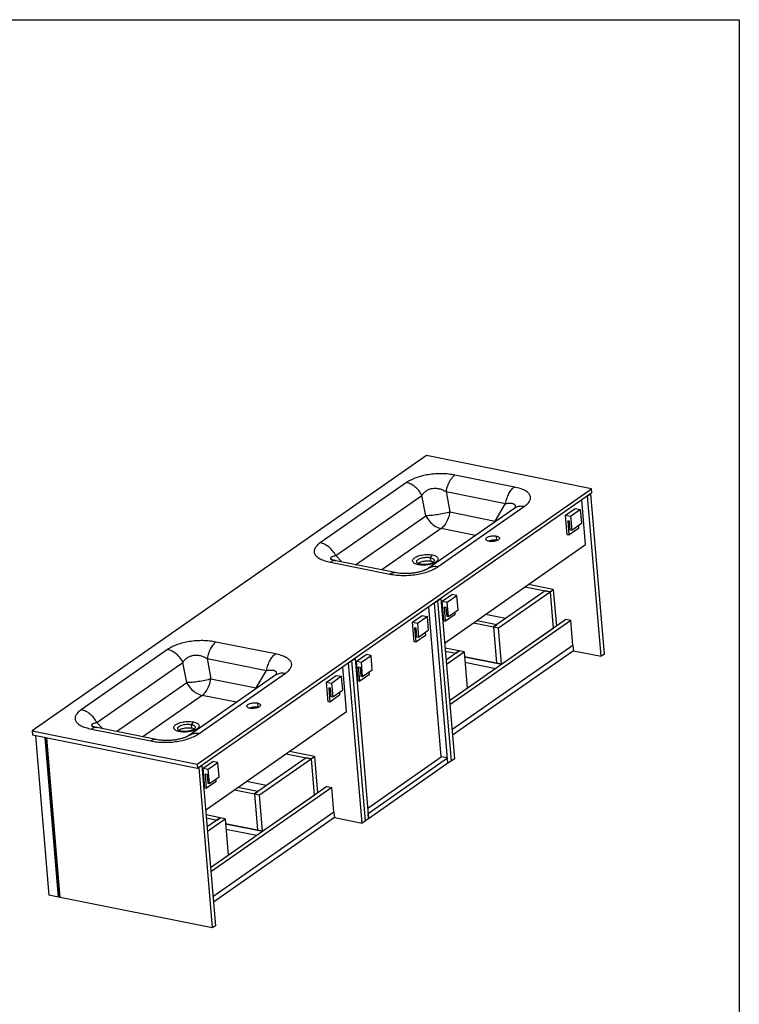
# Model space of a CAD drawing. Header units: millimetres. Extents: x 3 to 415, y 5 to 292.
# Tile 5 of 5: x 293 to 415, y 125 to 292. Entities that reach past the tile are written whole.
import ezdxf

# ---------------------------------------------------------------- set-up
doc = ezdxf.new("R2010")
doc.units = ezdxf.units.MM
doc.layers.add('FORMAT', color=179, linetype='Continuous')

msp = doc.modelspace()

# ---------------------------------------------------------------- linework, layer by layer
at = {"color": 7, "linetype": 'Continuous', "lineweight": 25}
for p, q in [((362.0931, 218.1262), (295.0543, 171.2993)), ((390.1557, 212.4965), (362.0931, 218.1262)), ((377.0393, 212.7798), (366.9302, 214.8078)), ((358.6976, 213.5261), (344.0382, 203.2865)), ((323.117, 165.6696), (390.1557, 212.4965)), ((390.217, 211.7694), (323.1783, 164.9426)), ((346.6646, 201.1133), (361.3241, 211.3529)), ((361.965, 207.9032), (361.3241, 211.3529)), ((365.4404, 211.9938), (366.0813, 208.5441)), ((365.4404, 211.9938), (375.5495, 209.9658)), ((389.4876, 211.2599), (390.0347, 211.642)), ((391.7882, 183.9946), (389.4876, 211.2599)), ((392.3353, 184.3767), (390.0347, 211.642)), ((390.217, 211.7694), (390.1557, 212.4965)), ((364.0878, 199.2642), (378.7473, 209.5039)), ((373.7609, 207.0035), (375.5495, 209.9658)), ((389.1475, 202.9891), (388.5074, 210.5752)), ((377.0943, 209.2073), (362.4347, 198.9675)), ((366.0813, 208.5441), (373.7609, 207.0035)), ((385.7511, 207.9952), (387.3924, 209.1417)), ((385.7511, 207.9952), (386.5846, 207.828)), ((386.0323, 204.6628), (385.7511, 207.9952)), ((386.5846, 207.828), (388.2259, 208.9744)), ((386.5846, 207.828), (386.7891, 205.4044)), ((387.3924, 209.1417), (388.2259, 208.9744)), ((388.2259, 208.9744), (388.4304, 206.5509)), ((386.3835, 206.9749), (386.1056, 207.0306)), ((386.1056, 207.0306), (386.3101, 204.607)), ((386.5113, 205.4601), (386.3835, 206.9749)), ((388.4304, 206.5509), (386.7891, 205.4044)), ((387.9146, 206.1905), (387.9514, 205.7535)), ((374.0398, 203.7172), (373.9785, 204.4442)), ((386.3101, 204.607), (386.0323, 204.6628)), ((387.9514, 205.7535), (386.3101, 204.607)), ((386.7891, 205.4044), (386.5113, 205.4601)), ((365.1796, 186.2475), (389.1475, 202.9891)), ((373.856, 203.6045), (373.9906, 203.6985)), ((373.9899, 203.6996), (374.0178, 203.7199)), ((374.0217, 203.7207), (373.9906, 203.6985)), ((374.1228, 203.6983), (374.0398, 203.7172)), ((363.0843, 201.2248), (362.7352, 200.7836)), ((345.7461, 200.0106), (355.8552, 197.9826)), ((356.7665, 198.2214), (346.6574, 200.2494)), ((361.0939, 199.6372), (360.7135, 199.5688)), ((362.7352, 200.7836), (362.786, 200.1824)), ((383.6608, 195.3457), (379.4222, 196.196)), ((364.7787, 193.3459), (366.42, 194.4924)), ((365.6122, 193.1787), (367.2535, 194.3251)), ((367.2535, 194.3251), (366.42, 194.4924)), ((367.458, 191.9016), (367.2535, 194.3251)), ((382.2801, 195.1307), (373.4899, 188.9907)), ((374.3235, 188.8235), (383.1137, 194.9635)), ((378.8751, 195.8138), (383.1137, 194.9635)), ((383.1137, 194.9635), (382.2801, 195.1307)), ((383.1137, 194.9635), (383.6608, 195.3457)), ((383.1137, 194.9635), (383.6351, 188.7834)), ((383.1137, 194.9635), (383.6378, 188.7515)), ((383.6608, 195.3457), (384.1849, 189.1337)), ((363.4453, 193.0692), (363.9924, 193.4514)), ((365.7459, 165.804), (363.4453, 193.0692)), ((363.9924, 193.4514), (364.5395, 193.8335)), ((363.9924, 193.4514), (366.293, 166.1861)), ((364.5395, 193.8335), (366.8401, 166.5683)), ((364.7787, 193.3459), (365.6122, 193.1787)), ((365.0599, 190.0135), (364.7787, 193.3459)), ((365.8167, 190.7551), (365.6122, 193.1787)), ((359.7088, 189.8046), (361.3501, 190.951)), ((361.3501, 190.951), (362.1837, 190.7838)), ((364.6134, 166.9246), (362.4651, 192.3846)), ((365.1332, 192.3813), (365.4111, 192.3256)), ((365.3377, 189.9577), (365.1332, 192.3813)), ((366.979, 191.1042), (365.3377, 189.9577)), ((365.4111, 192.3256), (365.5389, 190.8108)), ((365.8167, 190.7551), (367.458, 191.9016)), ((366.979, 191.1042), (366.9422, 191.5412)), ((375.5229, 190.4108), (372.1179, 191.0939)), ((359.7088, 189.8046), (360.5424, 189.6374)), ((359.99, 186.4722), (359.7088, 189.8046)), ((360.5424, 189.6374), (362.1837, 190.7838)), ((360.5424, 189.6374), (360.7469, 187.2138)), ((362.1837, 190.7838), (362.3882, 188.3602)), ((365.0599, 190.0135), (365.3377, 189.9577)), ((365.5389, 190.8108), (365.8167, 190.7551)), ((385.7966, 190.2595), (366.0074, 176.4366)), ((386.6302, 190.0923), (366.0672, 175.7289)), ((370.0849, 189.6738), (373.4899, 188.9907)), ((374.037, 189.3729), (370.632, 190.056)), ((373.4899, 188.9907), (374.037, 189.3729)), ((386.6302, 190.0923), (385.7966, 190.2595)), ((386.9881, 185.851), (386.6302, 190.0923)), ((360.3412, 188.7843), (360.0634, 188.84)), ((360.0634, 188.84), (360.2679, 186.4164)), ((361.9092, 187.5629), (360.2679, 186.4164)), ((360.469, 187.2695), (360.3412, 188.7843)), ((362.3882, 188.3602), (360.7469, 187.2138)), ((361.8723, 187.9999), (361.9092, 187.5629)), ((373.4899, 188.9907), (374.0114, 182.8106)), ((373.4899, 188.9907), (374.3235, 188.8235)), ((374.8449, 182.6434), (374.3235, 188.8235)), ((374.8449, 182.6434), (383.6351, 188.7834)), ((383.6351, 188.7834), (383.6378, 188.7515)), ((336.4076, 184.3983), (326.2985, 186.4263)), ((360.2679, 186.4164), (359.99, 186.4722)), ((360.7469, 187.2138), (360.469, 187.2695)), ((386.9881, 185.851), (366.425, 171.4876)), ((386.9881, 185.851), (387.0647, 184.9422)), ((318.0659, 185.1447), (303.4064, 174.905)), ((350.1892, 183.1551), (351.8305, 184.3015)), ((352.664, 184.1343), (351.8305, 184.3015)), ((367.6541, 184.9144), (365.2514, 185.3964)), ((365.2937, 184.896), (367.107, 184.5323)), ((367.6541, 184.9144), (365.4236, 183.3564)), ((365.4833, 182.6486), (368.4877, 184.7472)), ((387.0647, 184.9422), (366.5017, 170.5788)), ((367.107, 184.5323), (367.6541, 184.9144)), ((368.4877, 184.7472), (367.6541, 184.9144)), ((368.4877, 184.7472), (369.0092, 178.5671)), ((387.0647, 184.9422), (391.7882, 183.9946)), ((392.3353, 184.3767), (391.7882, 183.9946)), ((306.0329, 172.7318), (320.6923, 182.9715)), ((321.3333, 179.5218), (320.6923, 182.9715)), ((324.8086, 183.6123), (325.4496, 180.1626)), ((324.8086, 183.6123), (334.9177, 181.5843)), ((348.8558, 182.8784), (349.4029, 183.2606)), ((351.1564, 155.6131), (348.8558, 182.8784)), ((349.4029, 183.2606), (349.95, 183.6427)), ((351.7035, 155.9953), (349.4029, 183.2606)), ((349.95, 183.6427), (352.2506, 156.3774)), ((350.4704, 179.8226), (350.1892, 183.1551)), ((350.1892, 183.1551), (351.0227, 182.9878)), ((351.0227, 182.9878), (352.664, 184.1343)), ((351.2272, 180.5643), (351.0227, 182.9878)), ((352.8685, 181.7107), (352.664, 184.1343)), ((368.5588, 183.9045), (374.8449, 182.6434)), ((374.0114, 182.8106), (368.5588, 183.9045)), ((368.6355, 182.9956), (373.8887, 181.9418)), ((374.8449, 182.6434), (374.0114, 182.8106)), ((374.8449, 182.6434), (374.8476, 182.6116)), ((336.4625, 180.8258), (321.8029, 170.586)), ((323.4561, 170.8828), (338.1155, 181.1225)), ((333.1291, 178.622), (334.9177, 181.5843)), ((348.5157, 174.6077), (347.8756, 182.1938)), ((350.5437, 182.1905), (350.8216, 182.1347)), ((350.7482, 179.7669), (350.5437, 182.1905)), ((352.3895, 180.9134), (350.7482, 179.7669)), ((350.8216, 182.1347), (350.9494, 180.62)), ((351.2272, 180.5643), (352.8685, 181.7107)), ((352.3895, 180.9134), (352.3527, 181.3504)), ((325.4496, 180.1626), (333.1291, 178.622)), ((345.1193, 179.6138), (346.7607, 180.7602)), ((345.1193, 179.6138), (345.9529, 179.4465)), ((345.4005, 176.2813), (345.1193, 179.6138)), ((345.9529, 179.4465), (347.5942, 180.593)), ((345.9529, 179.4465), (346.1574, 177.023)), ((346.7607, 180.7602), (347.5942, 180.593)), ((347.5942, 180.593), (347.7987, 178.1694)), ((350.4704, 179.8226), (350.7482, 179.7669)), ((350.9494, 180.62), (351.2272, 180.5643)), ((345.7517, 178.5934), (345.4739, 178.6492)), ((345.4739, 178.6492), (345.6784, 176.2256)), ((345.8795, 177.0787), (345.7517, 178.5934)), ((347.7987, 178.1694), (346.1574, 177.023)), ((347.2828, 177.8091), (347.3197, 177.3721)), ((366.0048, 176.4685), (369.0092, 178.5671)), ((369.0092, 178.5671), (369.0118, 178.5352)), ((333.3467, 176.0628), (333.4081, 175.3357)), ((345.6784, 176.2256), (345.4005, 176.2813)), ((347.3197, 177.3721), (345.6784, 176.2256)), ((346.1574, 177.023), (345.8795, 177.0787)), ((324.5479, 157.866), (348.5157, 174.6077)), ((333.2243, 175.2231), (333.3589, 175.3171)), ((333.3582, 175.3181), (333.386, 175.3385)), ((333.3899, 175.3393), (333.3589, 175.3171)), ((333.491, 175.3169), (333.4081, 175.3357)), ((322.4525, 172.8434), (322.1035, 172.4022)), ((295.0543, 171.2993), (323.117, 165.6696)), ((295.0543, 171.2993), (295.1157, 170.5723)), ((305.1144, 171.6292), (315.2235, 169.6012)), ((316.135, 169.8399), (306.0257, 171.8679)), ((320.4622, 171.2557), (320.0817, 171.1874)), ((322.1035, 172.4022), (322.1542, 171.801)), ((323.1783, 164.9426), (295.1157, 170.5723)), ((295.59, 170.4771), (297.8765, 143.3786)), ((299.5436, 143.0442), (297.2571, 170.1427)), ((297.4611, 170.0127), (297.3229, 170.1295)), ((297.4611, 170.0127), (297.5367, 170.0655)), ((299.7004, 143.4745), (297.4611, 170.0127)), ((299.8214, 142.9885), (297.5349, 170.0869)), ((338.2433, 167.4324), (342.4819, 166.5821)), ((343.029, 166.9642), (338.7904, 167.8145)), ((324.1469, 164.9644), (325.7883, 166.1109)), ((324.9805, 164.7972), (326.6218, 165.9437)), ((326.6218, 165.9437), (325.7883, 166.1109)), ((326.8263, 163.5201), (326.6218, 165.9437)), ((341.6484, 166.7493), (332.8582, 160.6093)), ((333.6917, 160.4421), (342.4819, 166.5821)), ((342.4819, 166.5821), (341.6484, 166.7493)), ((342.4819, 166.5821), (343.029, 166.9642)), ((342.4819, 166.5821), (343.0034, 160.4019)), ((342.4819, 166.5821), (343.0061, 160.3701)), ((343.029, 166.9642), (343.5532, 160.7522)), ((352.0983, 158.1828), (364.6134, 166.9246)), ((352.1739, 157.2863), (365.6692, 166.7128)), ((365.7459, 165.804), (352.2506, 156.3774)), ((365.6692, 166.7128), (364.6134, 166.9246)), ((365.7459, 165.804), (365.6692, 166.7128)), ((366.293, 166.1861), (365.7459, 165.804)), ((366.8401, 166.5683), (366.293, 166.1861)), ((323.117, 165.6696), (323.1783, 164.9426)), ((323.3607, 165.0699), (323.9078, 165.4521)), ((323.3607, 165.0699), (325.6613, 137.8047)), ((323.9078, 165.4521), (326.2084, 138.1868)), ((324.1469, 164.9644), (324.9805, 164.7972)), ((324.4281, 161.632), (324.1469, 164.9644)), ((325.185, 162.3736), (324.9805, 164.7972)), ((324.5015, 163.9999), (324.7793, 163.9441)), ((324.706, 161.5763), (324.5015, 163.9999)), ((326.3473, 162.7227), (324.706, 161.5763)), ((324.7793, 163.9441), (324.9071, 162.4294)), ((324.9071, 162.4294), (325.185, 162.3736)), ((325.185, 162.3736), (326.8263, 163.5201)), ((326.3473, 162.7227), (326.3104, 163.1598)), ((334.8912, 162.0293), (331.4861, 162.7124)), ((324.4281, 161.632), (324.706, 161.5763)), ((345.1649, 161.878), (325.3757, 148.0552)), ((345.9984, 161.7108), (325.4354, 147.3475)), ((329.4532, 161.2924), (332.8582, 160.6093)), ((333.4053, 160.9915), (330.0003, 161.6746)), ((332.8582, 160.6093), (333.4053, 160.9915)), ((345.1649, 161.878), (345.9984, 161.7108)), ((346.3563, 157.4696), (345.9984, 161.7108)), ((332.8582, 160.6093), (333.3797, 154.4292)), ((332.8582, 160.6093), (333.6917, 160.4421)), ((334.2132, 154.262), (333.6917, 160.4421)), ((334.2132, 154.262), (343.0034, 160.4019)), ((343.0061, 160.3701), (343.0034, 160.4019)), ((346.3563, 157.4696), (325.7933, 143.1062)), ((346.3563, 157.4696), (346.433, 156.5607)), ((327.0224, 156.533), (324.6197, 157.015)), ((324.6619, 156.5146), (326.4753, 156.1508)), ((327.0224, 156.533), (324.7918, 154.9749)), ((324.8515, 154.2672), (327.8559, 156.3658)), ((346.433, 156.5607), (325.87, 142.1974)), ((326.4753, 156.1508), (327.0224, 156.533)), ((327.8559, 156.3658), (327.0224, 156.533)), ((327.8559, 156.3658), (328.3774, 150.1856)), ((346.433, 156.5607), (351.1564, 155.6131)), ((351.7035, 155.9953), (351.1564, 155.6131)), ((352.2506, 156.3774), (351.7035, 155.9953)), ((352.2506, 156.3774), (352.1739, 157.2863)), ((327.927, 155.523), (334.2132, 154.262)), ((333.3797, 154.4292), (327.927, 155.523)), ((328.0037, 154.6142), (333.257, 153.5603)), ((334.2132, 154.262), (333.3797, 154.4292)), ((334.2132, 154.262), (334.2159, 154.2301)), ((325.373, 148.087), (328.3774, 150.1856)), ((328.3774, 150.1856), (328.3801, 150.1538)), ((299.5436, 143.0442), (297.8765, 143.3786)), ((299.7004, 143.4745), (299.5436, 143.0442)), ((299.8015, 143.2244), (299.5436, 143.0442)), ((299.768, 143.6217), (299.6924, 143.5689)), ((299.776, 143.5273), (299.7004, 143.4745)), ((325.6613, 137.8047), (299.8214, 142.9885)), ((326.2084, 138.1868), (325.6613, 137.8047))]:
    msp.add_line(p, q, dxfattribs=at)
at = {"color": 8, "linetype": 'Continuous', "lineweight": 25}
for p, q in [((350.0369, 199.5714), (361.965, 207.9032)), ((373.7609, 207.0035), (373.7334, 206.8597)), ((373.8432, 206.9364), (373.7609, 207.0035)), ((364.5915, 205.73), (354.4944, 198.6772)), ((370.4372, 204.5573), (364.5915, 205.73)), ((373.155, 203.5117), (373.5054, 203.7565)), ((346.6646, 201.1133), (347.6897, 200.0423)), ((309.4052, 171.1899), (321.3333, 179.5218)), ((333.1291, 178.622), (333.1017, 178.4782)), ((333.2115, 178.555), (333.1291, 178.622)), ((323.9597, 177.3486), (313.8626, 170.2957)), ((329.8055, 176.1759), (323.9597, 177.3486)), ((332.5233, 175.1303), (332.8736, 175.375)), ((306.0329, 172.7318), (307.0579, 171.6608))]:
    msp.add_line(p, q, dxfattribs=at)
at = {"color": 7, "linetype": 'Continuous', "lineweight": 25, "flags": 128}
for points in [[(366.0813, 208.5441), (365.8376, 208.4739), (365.5829, 208.4058), (365.3191, 208.3403), (365.0481, 208.2779), (364.7719, 208.2191), (364.4924, 208.1641), (364.2119, 208.1136), (363.9322, 208.0677), (363.6555, 208.0269), (363.3838, 207.9915), (363.119, 207.9617), (362.8631, 207.9378), (362.6181, 207.9199), (362.3856, 207.9081), (362.1674, 207.9025), (361.965, 207.9032)], [(361.965, 207.9032), (362.0988, 207.6546), (362.2487, 207.4141), (362.4138, 207.1832), (362.5928, 206.9638), (362.7845, 206.7575), (362.9874, 206.5656), (363.2, 206.3896), (363.4209, 206.2308), (363.6485, 206.0904), (363.881, 205.9692), (364.1168, 205.8684), (364.3542, 205.7884), (364.5915, 205.73)], [(366.0813, 208.5441), (366.0251, 208.2659), (365.9566, 207.9913), (365.8763, 207.7223), (365.7849, 207.4608), (365.683, 207.2087), (365.5713, 206.9678), (365.4507, 206.74), (365.322, 206.5268), (365.1861, 206.3297), (365.0441, 206.1503), (364.8969, 205.9898), (364.7457, 205.8494), (364.5915, 205.73)], [(372.7019, 203.5525), (372.57, 203.5848), (372.4538, 203.6256), (372.3556, 203.6739), (372.2775, 203.7288), (372.221, 203.7892), (372.1872, 203.8539), (372.177, 203.9215), (372.1904, 203.9906), (372.2273, 204.06), (372.2868, 204.128), (372.3677, 204.1935), (372.4684, 204.2549), (372.5869, 204.3112), (372.7207, 204.3611), (372.8672, 204.4036), (373.0232, 204.4378), (373.1857, 204.4631), (373.3514, 204.4789), (373.5168, 204.485), (373.6786, 204.4811), (373.8336, 204.4675), (373.9785, 204.4442)], [(373.9785, 204.4442), (374.1104, 204.4119), (374.2266, 204.3712), (374.3248, 204.3229), (374.4029, 204.268), (374.4594, 204.2076), (374.4931, 204.1429), (374.5034, 204.0753), (374.4899, 204.0061), (374.4531, 203.9368), (374.3936, 203.8687), (374.3126, 203.8033)], [(374.3126, 203.8033), (374.2119, 203.7418), (374.0934, 203.6856), (373.9596, 203.6357), (373.8132, 203.5932), (373.6571, 203.559), (373.4946, 203.5337), (373.329, 203.5178), (373.1635, 203.5118), (373.0017, 203.5156), (372.8468, 203.5293), (372.7019, 203.5525)], [(360.7135, 199.5688), (360.5312, 199.6112), (360.3639, 199.6623), (360.2134, 199.7213), (360.0814, 199.7878), (359.9693, 199.8609), (359.8783, 199.9399), (359.8095, 200.0239), (359.7635, 200.112), (359.741, 200.2033), (359.7421, 200.2966), (359.7668, 200.391), (359.8149, 200.4855), (359.8859, 200.5791), (359.9788, 200.6706), (360.0928, 200.7591), (360.2266, 200.8437), (360.3788, 200.9234), (360.5475, 200.9973), (360.7311, 201.0646), (360.9275, 201.1246), (361.1345, 201.1766), (361.3499, 201.2201), (361.5713, 201.2546), (361.7963, 201.2797), (362.0224, 201.2951), (362.2472, 201.3006), (362.4681, 201.2963), (362.6829, 201.2821), (362.889, 201.2582), (363.0843, 201.2248)], [(363.0843, 201.2248), (363.2665, 201.1824), (363.4338, 201.1314), (363.5843, 201.0724), (363.7163, 201.0059), (363.8284, 200.9328), (363.9194, 200.8537), (363.9882, 200.7697), (364.0342, 200.6816), (364.0567, 200.5904), (364.0556, 200.4971), (364.0309, 200.4026), (363.9828, 200.3081), (363.9119, 200.2146), (363.8189, 200.1231), (363.7049, 200.0345), (363.5711, 199.95), (363.4189, 199.8703), (363.2502, 199.7964), (363.0666, 199.7291), (362.8702, 199.6691), (362.6632, 199.617), (362.4478, 199.5735), (362.2264, 199.5391), (362.0014, 199.514), (361.7753, 199.4986), (361.5505, 199.4931), (361.3296, 199.4974), (361.1149, 199.5116), (360.9087, 199.5355), (360.7135, 199.5688)], [(361.0939, 199.6372), (360.9437, 199.6731), (360.8088, 199.7176), (360.6913, 199.7698), (360.5931, 199.8289), (360.5157, 199.8941), (360.4605, 199.9642), (360.4281, 200.0383), (360.4192, 200.115), (360.4338, 200.1933), (360.4719, 200.2718), (360.5326, 200.3494), (360.6152, 200.4247), (360.7183, 200.4967), (360.8402, 200.5642), (360.9791, 200.6261), (361.1327, 200.6814), (361.2986, 200.7293), (361.4743, 200.7691), (361.6569, 200.8), (361.8436, 200.8216), (362.0314, 200.8336), (362.2173, 200.8357), (362.3985, 200.828), (362.5721, 200.8106), (362.7352, 200.7836)], [(360.6374, 199.7999), (360.6659, 199.8235), (360.769, 199.8955), (360.8909, 199.963), (361.0298, 200.0249), (361.1834, 200.0802), (361.3494, 200.1281), (361.525, 200.1678), (361.7077, 200.1987), (361.8943, 200.2204), (362.0821, 200.2323), (362.2681, 200.2345), (362.4493, 200.2268), (362.6228, 200.2093), (362.786, 200.1824)], [(362.7352, 200.7836), (362.8855, 200.7477), (363.0204, 200.7033), (363.1379, 200.651), (363.2361, 200.5919), (363.3134, 200.5267), (363.3687, 200.4566), (363.4011, 200.3825), (363.41, 200.3058), (363.3953, 200.2275), (363.3573, 200.149), (363.2965, 200.0714), (363.214, 199.9961), (363.1109, 199.9241), (362.989, 199.8566), (362.8501, 199.7947), (362.6965, 199.7394), (362.5305, 199.6915), (362.3549, 199.6517), (362.1722, 199.6208), (361.9856, 199.5992), (361.7978, 199.5872), (361.6118, 199.5851), (361.4306, 199.5928), (361.2571, 199.6103), (361.0939, 199.6372)], [(325.4496, 180.1626), (325.2059, 180.0925), (324.9512, 180.0244), (324.6874, 179.9589), (324.4164, 179.8965), (324.1401, 179.8376), (323.8607, 179.7827), (323.5801, 179.7321), (323.3004, 179.6863), (323.0237, 179.6455), (322.752, 179.6101), (322.4872, 179.5803), (322.2314, 179.5563), (321.9863, 179.5384), (321.7538, 179.5266), (321.5356, 179.5211), (321.3333, 179.5218)], [(321.3333, 179.5218), (321.467, 179.2732), (321.617, 179.0326), (321.7821, 178.8018), (321.9611, 178.5824), (322.1527, 178.376), (322.3556, 178.1841), (322.5683, 178.0082), (322.7892, 177.8494), (323.0167, 177.7089), (323.2492, 177.5878), (323.4851, 177.4869), (323.7225, 177.407), (323.9597, 177.3486)], [(323.9597, 177.3486), (324.1139, 177.4679), (324.2652, 177.6084), (324.4123, 177.7689), (324.5544, 177.9483), (324.6902, 178.1453), (324.8189, 178.3585), (324.9396, 178.5864), (325.0513, 178.8272), (325.1532, 179.0793), (325.2446, 179.3408), (325.3248, 179.6099), (325.3933, 179.8844), (325.4496, 180.1626)], [(332.0701, 175.1711), (331.9382, 175.2034), (331.822, 175.2441), (331.7238, 175.2924), (331.6457, 175.3473), (331.5892, 175.4078), (331.5555, 175.4724), (331.5453, 175.54), (331.5587, 175.6092), (331.5955, 175.6785), (331.655, 175.7466), (331.736, 175.812), (331.8367, 175.8735), (331.9552, 175.9297), (332.089, 175.9796), (332.2354, 176.0221), (332.3915, 176.0564), (332.554, 176.0817), (332.7196, 176.0975), (332.8851, 176.1035), (333.0469, 176.0997), (333.2018, 176.086), (333.3467, 176.0628)], [(333.3467, 176.0628), (333.4786, 176.0305), (333.5948, 175.9898), (333.693, 175.9415), (333.7712, 175.8865), (333.8277, 175.8261), (333.8614, 175.7615), (333.8716, 175.6939), (333.8582, 175.6247), (333.8213, 175.5554), (333.7618, 175.4873), (333.6809, 175.4219)], [(333.6809, 175.4219), (333.5802, 175.3604), (333.4617, 175.3042), (333.3279, 175.2543), (333.1814, 175.2118), (333.0254, 175.1775), (332.8629, 175.1522), (332.6972, 175.1364), (332.5318, 175.1303), (332.37, 175.1342), (332.215, 175.1479), (332.0701, 175.1711)], [(320.0817, 171.1874), (319.8994, 171.2298), (319.7321, 171.2808), (319.5816, 171.3399), (319.4496, 171.4063), (319.3375, 171.4795), (319.2466, 171.5585), (319.1777, 171.6425), (319.1318, 171.7306), (319.1093, 171.8218), (319.1104, 171.9152), (319.1351, 172.0096), (319.1832, 172.1041), (319.2541, 172.1976), (319.3471, 172.2892), (319.4611, 172.3777), (319.5949, 172.4623), (319.747, 172.5419), (319.9158, 172.6158), (320.0994, 172.6832), (320.2958, 172.7432), (320.5028, 172.7952), (320.7182, 172.8387), (320.9396, 172.8731), (321.1646, 172.8982), (321.3907, 172.9136), (321.6155, 172.9192), (321.8364, 172.9148), (322.0511, 172.9006), (322.2572, 172.8767), (322.4525, 172.8434)], [(320.4622, 171.2557), (320.3119, 171.2917), (320.177, 171.3361), (320.0595, 171.3883), (319.9613, 171.4475), (319.884, 171.5126), (319.8287, 171.5828), (319.7963, 171.6568), (319.7874, 171.7336), (319.8021, 171.8118), (319.8401, 171.8904), (319.9009, 171.9679), (319.9835, 172.0433), (320.0865, 172.1153), (320.2084, 172.1828), (320.3473, 172.2447), (320.5009, 172.3), (320.6669, 172.3479), (320.8426, 172.3876), (321.0252, 172.4185), (321.2119, 172.4402), (321.3996, 172.4521), (321.5856, 172.4543), (321.7668, 172.4466), (321.9403, 172.4291), (322.1035, 172.4022)], [(322.4525, 172.8434), (322.6348, 172.801), (322.8021, 172.75), (322.9526, 172.6909), (323.0846, 172.6244), (323.1967, 172.5513), (323.2877, 172.4723), (323.3565, 172.3883), (323.4024, 172.3002), (323.425, 172.209), (323.4239, 172.1156), (323.3991, 172.0212), (323.351, 171.9267), (323.2801, 171.8332), (323.1871, 171.7416), (323.0731, 171.6531), (322.9393, 171.5685), (322.7872, 171.4888), (322.6184, 171.4149), (322.4348, 171.3476), (322.2385, 171.2876), (322.0314, 171.2356), (321.8161, 171.1921), (321.5946, 171.1576), (321.3697, 171.1326), (321.1435, 171.1172), (320.9188, 171.1116), (320.6978, 171.116), (320.4831, 171.1302), (320.277, 171.1541), (320.0817, 171.1874)], [(320.0057, 171.4184), (320.0342, 171.4421), (320.1373, 171.5141), (320.2592, 171.5815), (320.398, 171.6434), (320.5517, 171.6988), (320.7176, 171.7467), (320.8933, 171.7864), (321.0759, 171.8173), (321.2626, 171.8389), (321.4504, 171.8509), (321.6363, 171.853), (321.8175, 171.8453), (321.9911, 171.8279), (322.1542, 171.801)], [(322.1035, 172.4022), (322.2537, 172.3662), (322.3887, 172.3218), (322.5061, 172.2696), (322.6043, 172.2105), (322.6817, 172.1453), (322.737, 172.0751), (322.7693, 172.0011), (322.7782, 171.9243), (322.7636, 171.8461), (322.7256, 171.7675), (322.6648, 171.69), (322.5822, 171.6146), (322.4792, 171.5426), (322.3572, 171.4752), (322.2184, 171.4133), (322.0647, 171.3579), (321.8988, 171.31), (321.7231, 171.2703), (321.5405, 171.2394), (321.3538, 171.2178), (321.166, 171.2058), (320.9801, 171.2036), (320.7989, 171.2114), (320.6254, 171.2288), (320.4622, 171.2557)]]:
    msp.add_lwpolyline(points, dxfattribs=at)
at = {"color": 7, "linetype": 'Continuous', "lineweight": 25}
for centre, radius, start, end in [((373.5755, 201.2445), 2.5159, 79.365887, 112.348125), ((362.5487, 198.7951), 1.4074, 60.468272, 80.296137), ((332.9438, 172.863), 2.5159, 79.365887, 112.348125), ((321.917, 170.4137), 1.4074, 60.468272, 80.296137)]:
    msp.add_arc(centre, radius, start, end, dxfattribs=at)
for points, knots in [([(366.9302, 214.8078), (366.5829, 214.8775), (366.2217, 214.932), (365.482, 215.0091), (365.1036, 215.0317), (364.3406, 215.0443), (363.956, 215.0343), (363.192, 214.982), (362.8125, 214.9397), (362.0698, 214.8241), (361.7065, 214.7507), (361.0068, 214.5752), (360.6703, 214.4729), (360.034, 214.2425), (359.7342, 214.1143), (359.18, 213.8357), (358.9256, 213.6854), (358.6976, 213.5261)], [0, 0, 0, 0, 0.125, 0.125, 0.25, 0.25, 0.375, 0.375, 0.5, 0.5, 0.625, 0.625, 0.75, 0.75, 0.875, 0.875, 1, 1, 1, 1]), ([(361.3241, 211.3529), (361.1883, 211.6259), (361.0221, 211.8879), (360.6414, 212.3699), (360.427, 212.59), (359.9661, 212.9713), (359.7196, 213.1327), (359.2136, 213.3844), (358.954, 213.4747), (358.6976, 213.5261)], [0, 0, 0, 0, 0.25, 0.25, 0.5, 0.5, 0.75, 0.75, 1, 1, 1, 1]), ([(375.5495, 209.9658), (375.6036, 210.2683), (375.6802, 210.5681), (375.8724, 211.1393), (375.988, 211.4107), (376.2494, 211.9045), (376.3953, 212.1269), (376.7061, 212.5058), (376.8711, 212.6622), (377.0393, 212.7798)], [0, 0, 0, 0, 0.25, 0.25, 0.5, 0.5, 0.75, 0.75, 1, 1, 1, 1]), ([(378.7473, 209.5039), (378.9753, 209.6632), (379.1689, 209.8257), (379.4815, 210.1527), (379.6006, 210.3172), (379.7608, 210.6431), (379.802, 210.8046), (379.8051, 211.1199), (379.7671, 211.2738), (379.613, 211.5693), (379.4969, 211.711), (379.1901, 211.9781), (378.9993, 212.1035), (378.5489, 212.3344), (378.289, 212.4398), (377.708, 212.6277), (377.3867, 212.7101), (377.0393, 212.7798)], [0, 0, 0, 0, 0.125, 0.125, 0.25, 0.25, 0.375, 0.375, 0.5, 0.5, 0.625, 0.625, 0.75, 0.75, 0.875, 0.875, 1, 1, 1, 1]), ([(361.3241, 211.3529), (361.4228, 211.5148), (361.5363, 211.6635), (361.7897, 211.9304), (361.9295, 212.0487), (362.2315, 212.2512), (362.3935, 212.3354), (362.7352, 212.4675), (362.9148, 212.5153), (363.2861, 212.5731), (363.4779, 212.5831), (363.8682, 212.565), (364.0666, 212.5368), (364.4643, 212.4433), (364.6636, 212.3779), (365.0571, 212.2116), (365.2514, 212.1108), (365.4404, 211.9938)], [0, 0, 0, 0, 0.125, 0.125, 0.25, 0.25, 0.375, 0.375, 0.5, 0.5, 0.625, 0.625, 0.75, 0.75, 0.875, 0.875, 1, 1, 1, 1]), ([(377.1817, 209.2737), (377.1818, 209.2738), (377.1822, 209.2742), (377.1788, 209.2713), (377.1722, 209.2657), (377.1566, 209.2531), (377.1308, 209.2331), (377.1053, 209.2152), (377.0921, 209.2059)], [0, 0, 0, 0, 0.06558884, 0.2032546, 0.33727743, 0.49927026, 0.74104378, 1, 1, 1, 1]), ([(344.0382, 203.2865), (343.8102, 203.1272), (343.6166, 202.9647), (343.304, 202.6377), (343.1848, 202.4732), (343.0246, 202.1473), (342.9834, 201.9858), (342.9804, 201.6704), (343.0184, 201.5166), (343.1725, 201.221), (343.2885, 201.0794), (343.5953, 200.8123), (343.7861, 200.6869), (344.2366, 200.456), (344.4964, 200.3506), (345.0775, 200.1627), (345.3988, 200.0803), (345.7461, 200.0106)], [0, 0, 0, 0, 0.125, 0.125, 0.25, 0.25, 0.375, 0.375, 0.5, 0.5, 0.625, 0.625, 0.75, 0.75, 0.875, 0.875, 1, 1, 1, 1]), ([(346.6646, 201.1133), (346.5289, 201.3863), (346.3627, 201.6482), (345.982, 202.1303), (345.7675, 202.3503), (345.3066, 202.7317), (345.0602, 202.893), (344.5541, 203.1447), (344.2945, 203.235), (344.0382, 203.2865)], [0, 0, 0, 0, 0.25, 0.25, 0.5, 0.5, 0.75, 0.75, 1, 1, 1, 1]), ([(346.6574, 200.2494), (346.5877, 200.2639), (346.462, 200.2903), (346.3052, 200.3294), (346.1901, 200.3612), (346.1111, 200.385), (346.0589, 200.4017), (346.0167, 200.4158), (345.9719, 200.4314), (345.918, 200.4514), (345.8637, 200.4731), (345.8127, 200.4955), (345.7827, 200.5107), (345.7791, 200.5126), (345.7775, 200.5135)], [0, 0, 0, 0, 0.14799465, 0.2672246, 0.35974382, 0.42715761, 0.4706417, 0.50052823, 0.55356326, 0.62001779, 0.70652709, 0.7998525, 0.91050427, 1, 1, 1, 1]), ([(355.8552, 197.9826), (356.2026, 197.9129), (356.5638, 197.8584), (357.3035, 197.7813), (357.6819, 197.7587), (358.4449, 197.7461), (358.8294, 197.7561), (359.5935, 197.8084), (359.9729, 197.8507), (360.7157, 197.9663), (361.0789, 198.0397), (361.7787, 198.2152), (362.1151, 198.3175), (362.7514, 198.5479), (363.0512, 198.6761), (363.6055, 198.9546), (363.8598, 199.105), (364.0878, 199.2642)], [0, 0, 0, 0, 0.125, 0.125, 0.25, 0.25, 0.375, 0.375, 0.5, 0.5, 0.625, 0.625, 0.75, 0.75, 0.875, 0.875, 1, 1, 1, 1]), ([(362.4331, 198.9668), (362.4103, 198.9511), (362.3653, 198.9202), (362.289, 198.8737), (362.2185, 198.8333), (362.1594, 198.8014), (362.0793, 198.7597), (361.9567, 198.7002), (361.7885, 198.6271), (361.6136, 198.5582), (361.4151, 198.4876), (361.1795, 198.4129), (360.8997, 198.3356), (360.5712, 198.2586), (360.2356, 198.1947), (359.903, 198.144), (359.5836, 198.1056), (359.2364, 198.0757), (358.8633, 198.0568), (358.4673, 198.0517), (358.0519, 198.0629), (357.6232, 198.0935), (357.1843, 198.1445), (356.9092, 198.1951), (356.7664, 198.2214)], [0, 0, 0, 0, 0.0351103, 0.06899508, 0.09542427, 0.11474265, 0.13162605, 0.17187801, 0.20988938, 0.24594852, 0.28382171, 0.32612274, 0.37282784, 0.42397746, 0.48070128, 0.52251428, 0.5676689, 0.61635614, 0.66882667, 0.72538714, 0.78639276, 0.85223491, 0.92331112, 1, 1, 1, 1]), ([(326.2985, 186.4263), (325.9511, 186.496), (325.5899, 186.5505), (324.8503, 186.6276), (324.4718, 186.6502), (323.7088, 186.6628), (323.3243, 186.6528), (322.5602, 186.6006), (322.1808, 186.5583), (321.438, 186.4426), (321.0748, 186.3693), (320.375, 186.1937), (320.0386, 186.0914), (319.4023, 185.861), (319.1025, 185.7328), (318.5482, 185.4543), (318.2939, 185.3039), (318.0659, 185.1447)], [0, 0, 0, 0, 0.125, 0.125, 0.25, 0.25, 0.375, 0.375, 0.5, 0.5, 0.625, 0.625, 0.75, 0.75, 0.875, 0.875, 1, 1, 1, 1]), ([(326.2985, 186.4263), (326.1302, 186.3088), (325.9653, 186.1524), (325.6544, 185.7735), (325.5086, 185.5511), (325.2471, 185.0573), (325.1315, 184.7859), (324.9393, 184.2146), (324.8628, 183.9149), (324.8086, 183.6123)], [0, 0, 0, 0, 0.25, 0.25, 0.5, 0.5, 0.75, 0.75, 1, 1, 1, 1]), ([(320.6923, 182.9715), (320.5566, 183.2445), (320.3904, 183.5065), (320.0097, 183.9885), (319.7952, 184.2085), (319.3343, 184.5899), (319.0879, 184.7512), (318.5818, 185.0029), (318.3222, 185.0933), (318.0659, 185.1447)], [0, 0, 0, 0, 0.25, 0.25, 0.5, 0.5, 0.75, 0.75, 1, 1, 1, 1]), ([(320.6923, 182.9715), (320.791, 183.1333), (320.9046, 183.2821), (321.158, 183.549), (321.2978, 183.6673), (321.5997, 183.8697), (321.7618, 183.954), (322.1035, 184.086), (322.283, 184.1339), (322.6544, 184.1917), (322.8462, 184.2017), (323.2364, 184.1835), (323.4349, 184.1554), (323.8326, 184.0619), (324.0318, 183.9964), (324.4254, 183.8302), (324.6197, 183.7294), (324.8086, 183.6123)], [0, 0, 0, 0, 0.125, 0.125, 0.25, 0.25, 0.375, 0.375, 0.5, 0.5, 0.625, 0.625, 0.75, 0.75, 0.875, 0.875, 1, 1, 1, 1]), ([(334.9177, 181.5843), (334.9719, 181.8869), (335.0484, 182.1866), (335.2406, 182.7578), (335.3562, 183.0293), (335.6177, 183.5231), (335.7635, 183.7455), (336.0744, 184.1244), (336.2393, 184.2808), (336.4076, 184.3983)], [0, 0, 0, 0, 0.25, 0.25, 0.5, 0.5, 0.75, 0.75, 1, 1, 1, 1]), ([(338.1155, 181.1225), (338.3435, 181.2817), (338.5371, 181.4443), (338.8497, 181.7713), (338.9689, 181.9357), (339.1291, 182.2617), (339.1703, 182.4232), (339.1733, 182.7385), (339.1353, 182.8924), (338.9813, 183.1879), (338.8652, 183.3296), (338.5584, 183.5967), (338.3676, 183.7221), (337.9171, 183.953), (337.6573, 184.0584), (337.0762, 184.2462), (336.7549, 184.3286), (336.4076, 184.3983)], [0, 0, 0, 0, 0.125, 0.125, 0.25, 0.25, 0.375, 0.375, 0.5, 0.5, 0.625, 0.625, 0.75, 0.75, 0.875, 0.875, 1, 1, 1, 1]), ([(336.5499, 180.8923), (336.5501, 180.8924), (336.5505, 180.8928), (336.5471, 180.8898), (336.5404, 180.8842), (336.5249, 180.8716), (336.4991, 180.8517), (336.4735, 180.8338), (336.4603, 180.8245)], [0, 0, 0, 0, 0.06558884, 0.2032546, 0.33727743, 0.49927026, 0.74104378, 1, 1, 1, 1]), ([(303.4064, 174.905), (303.1784, 174.7458), (302.9848, 174.5832), (302.6722, 174.2562), (302.5531, 174.0918), (302.3929, 173.7658), (302.3517, 173.6043), (302.3486, 173.289), (302.3866, 173.1352), (302.5407, 172.8396), (302.6568, 172.6979), (302.9636, 172.4308), (303.1544, 172.3054), (303.6048, 172.0746), (303.8647, 171.9691), (304.4458, 171.7813), (304.7671, 171.6989), (305.1144, 171.6292)], [0, 0, 0, 0, 0.125, 0.125, 0.25, 0.25, 0.375, 0.375, 0.5, 0.5, 0.625, 0.625, 0.75, 0.75, 0.875, 0.875, 1, 1, 1, 1]), ([(306.0329, 172.7318), (305.8971, 173.0048), (305.7309, 173.2668), (305.3503, 173.7488), (305.1358, 173.9688), (304.6749, 174.3502), (304.4285, 174.5115), (303.9224, 174.7632), (303.6628, 174.8536), (303.4064, 174.905)], [0, 0, 0, 0, 0.25, 0.25, 0.5, 0.5, 0.75, 0.75, 1, 1, 1, 1]), ([(306.0256, 171.8679), (305.956, 171.8825), (305.8302, 171.9088), (305.6734, 171.9479), (305.5583, 171.9797), (305.4793, 172.0036), (305.4272, 172.0203), (305.385, 172.0343), (305.3402, 172.0499), (305.2862, 172.0699), (305.2319, 172.0916), (305.181, 172.1141), (305.151, 172.1292), (305.1474, 172.1312), (305.1457, 172.132)], [0, 0, 0, 0, 0.147994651, 0.267224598, 0.359743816, 0.427157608, 0.470641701, 0.500528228, 0.553563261, 0.620017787, 0.706527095, 0.799852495, 0.910504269, 1, 1, 1, 1]), ([(315.2235, 169.6012), (315.5708, 169.5315), (315.9321, 169.477), (316.6717, 169.3999), (317.0501, 169.3773), (317.8131, 169.3647), (318.1977, 169.3747), (318.9617, 169.4269), (319.3412, 169.4692), (320.0839, 169.5849), (320.4472, 169.6582), (321.1469, 169.8338), (321.4834, 169.9361), (322.1197, 170.1665), (322.4195, 170.2947), (322.9737, 170.5732), (323.2281, 170.7236), (323.4561, 170.8828)], [0, 0, 0, 0, 0.125, 0.125, 0.25, 0.25, 0.375, 0.375, 0.5, 0.5, 0.625, 0.625, 0.75, 0.75, 0.875, 0.875, 1, 1, 1, 1]), ([(321.8014, 170.5854), (321.7785, 170.5697), (321.7336, 170.5388), (321.6573, 170.4922), (321.5867, 170.4519), (321.5277, 170.4199), (321.4475, 170.3782), (321.3249, 170.3188), (321.1568, 170.2456), (320.9819, 170.1768), (320.7834, 170.1062), (320.5478, 170.0315), (320.268, 169.9541), (319.9394, 169.8772), (319.6038, 169.8132), (319.2713, 169.7625), (318.9519, 169.7242), (318.6047, 169.6942), (318.2316, 169.6753), (317.8355, 169.6702), (317.4202, 169.6815), (316.9914, 169.7121), (316.5526, 169.763), (316.2775, 169.8136), (316.1347, 169.8399)], [0, 0, 0, 0, 0.0351103, 0.06899508, 0.09542427, 0.11474265, 0.13162605, 0.17187801, 0.20988938, 0.24594852, 0.28382171, 0.32612274, 0.37282784, 0.42397746, 0.48070128, 0.52251428, 0.5676689, 0.61635614, 0.66882667, 0.72538714, 0.78639276, 0.85223491, 0.92331112, 1, 1, 1, 1])]:
    msp.add_open_spline(points, degree=3, knots=knots, dxfattribs=at)
msp.add_open_spline([(365.4404, 211.9938), (365.4584, 212.0946), (365.4995, 212.2957), (365.5754, 212.5929), (365.665, 212.8833), (365.7676, 213.1642), (365.8822, 213.4333), (366.0079, 213.6883), (366.1437, 213.9271), (366.2883, 214.1477), (366.4405, 214.348), (366.5991, 214.5265), (366.7627, 214.6816), (366.8741, 214.7686), (366.9302, 214.8078)], degree=3, dxfattribs=at)
at = {"color": 8, "linetype": 'Continuous', "lineweight": 25}
for points, knots in [([(375.5495, 209.9658), (375.6814, 209.9852), (375.939, 210.0231), (376.2891, 210.0403), (376.571, 210.0246), (376.7864, 209.9814), (376.9457, 209.92), (377.0667, 209.8365), (377.1478, 209.7309), (377.1879, 209.6047), (377.1846, 209.4596), (377.1527, 209.3239), (377.1091, 209.2347), (377.0933, 209.2024)], [0, 0, 0, 0, 0.12944231, 0.25279711, 0.37077954, 0.45808, 0.54140264, 0.62408348, 0.7052893, 0.78649454, 0.86917596, 0.95249798, 1, 1, 1, 1]), ([(377.0971, 209.2026), (377.1714, 209.2525), (377.3407, 209.3664), (377.6446, 209.4801), (377.9944, 209.5503), (378.3642, 209.5642), (378.6196, 209.524), (378.7473, 209.5039)], [0, 0, 0, 0, 0.16334879, 0.37251159, 0.58167439, 0.7908372, 1, 1, 1, 1]), ([(345.8865, 200.4643), (345.8773, 200.4769), (345.8396, 200.5293), (345.8166, 200.6152), (345.8197, 200.7188), (345.8689, 200.8124), (345.9682, 200.9047), (346.1332, 200.9899), (346.3693, 201.064), (346.5646, 201.0966), (346.6646, 201.1133)], [0, 0, 0, 0, 0.0354456, 0.14650197, 0.25957717, 0.37352847, 0.4929215, 0.65427361, 0.82297409, 1, 1, 1, 1]), ([(346.656, 200.2421), (346.6055, 200.2527), (346.4758, 200.2799), (346.2548, 200.2515), (346, 200.1705), (345.8308, 200.0639), (345.7461, 200.0106)], [0, 0, 0, 0, 0.17507504, 0.45005003, 0.72502501, 1, 1, 1, 1]), ([(362.4362, 198.962), (362.5109, 199.0123), (362.6807, 199.1265), (362.9852, 199.2405), (363.335, 199.3106), (363.7048, 199.3245), (363.9602, 199.2843), (364.0878, 199.2642)], [0, 0, 0, 0, 0.16421869, 0.37316402, 0.58210934, 0.79105467, 1, 1, 1, 1]), ([(355.8552, 197.9826), (355.9399, 198.0359), (356.1091, 198.1425), (356.3639, 198.2235), (356.5847, 198.2519), (356.7143, 198.2247), (356.7646, 198.2142)], [0, 0, 0, 0, 0.2751262, 0.5502524, 0.8253786, 1, 1, 1, 1]), ([(334.9177, 181.5843), (335.0496, 181.6037), (335.3073, 181.6417), (335.6574, 181.6588), (335.9393, 181.6432), (336.1546, 181.5999), (336.3139, 181.5386), (336.435, 181.4551), (336.5161, 181.3495), (336.5561, 181.2233), (336.5528, 181.0782), (336.5209, 180.9424), (336.4774, 180.8533), (336.4616, 180.8209)], [0, 0, 0, 0, 0.12944232, 0.2527971, 0.37077954, 0.45807999, 0.54140264, 0.62408347, 0.7052893, 0.78649455, 0.86917596, 0.95249799, 1, 1, 1, 1]), ([(336.4654, 180.8211), (336.5396, 180.8711), (336.7089, 180.985), (337.0129, 181.0987), (337.3627, 181.1689), (337.7325, 181.1828), (337.9879, 181.1426), (338.1155, 181.1225)], [0, 0, 0, 0, 0.16334879, 0.37251159, 0.58167439, 0.7908372, 1, 1, 1, 1]), ([(305.2547, 172.0828), (305.2456, 172.0955), (305.2078, 172.1479), (305.1849, 172.2338), (305.188, 172.3373), (305.2372, 172.4309), (305.3364, 172.5232), (305.5015, 172.6085), (305.7376, 172.6826), (305.9329, 172.7151), (306.0329, 172.7318)], [0, 0, 0, 0, 0.035445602, 0.146501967, 0.25957717, 0.373528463, 0.492921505, 0.654273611, 0.822974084, 1, 1, 1, 1]), ([(306.0243, 171.8607), (305.9738, 171.8712), (305.844, 171.8984), (305.623, 171.8701), (305.3683, 171.7891), (305.199, 171.6825), (305.1144, 171.6292)], [0, 0, 0, 0, 0.17507504, 0.45005003, 0.72502501, 1, 1, 1, 1]), ([(321.8045, 170.5806), (321.8792, 170.6308), (322.049, 170.7451), (322.3534, 170.859), (322.7032, 170.9292), (323.073, 170.9431), (323.3284, 170.9029), (323.4561, 170.8828)], [0, 0, 0, 0, 0.16421869, 0.37316402, 0.58210934, 0.79105467, 1, 1, 1, 1]), ([(316.1329, 169.8327), (316.0826, 169.8433), (315.953, 169.8704), (315.7321, 169.8421), (315.4774, 169.7611), (315.3081, 169.6545), (315.2235, 169.6012)], [0, 0, 0, 0, 0.1746214, 0.4497476, 0.7248738, 1, 1, 1, 1])]:
    msp.add_open_spline(points, degree=3, knots=knots, dxfattribs=at)
at = {"layer": 'FORMAT'}
for p, q in [((2.9641, 292.2451), (415.2814, 292.2451)), ((415.2814, 292.2451), (415.2814, 5.4475))]:
    msp.add_line(p, q, dxfattribs=at)

doc.saveas('drawing.dxf')
